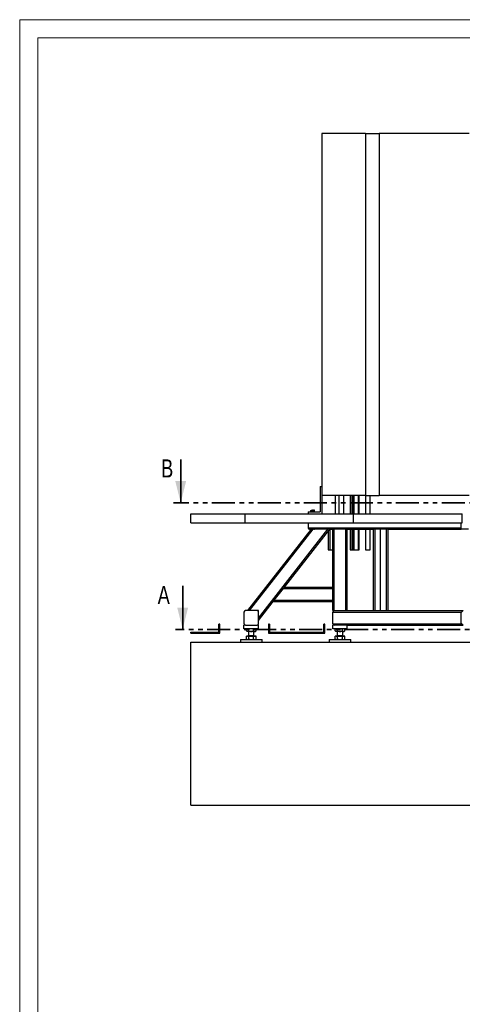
# Model space of a CAD drawing. Header units: millimetres. Extents: x 0 to 849, y 0 to 594.
# Tile 4 of 84: x 0 to 122, y 322 to 594. Entities that reach past the tile are written whole.
import ezdxf

# ---------------------------------------------------------------- set-up
doc = ezdxf.new("R2010")
doc.units = ezdxf.units.MM
doc.linetypes.add('PHANTOM', pattern=[12.7, 6.35, -1.27, 1.27, -1.27, 1.27, -1.27])
doc.layers.add('TRAIT-FORT', color=4, linetype='Continuous', lineweight=25)
doc.styles.add('SLDTEXTSTYLE0', font='TXT', dxfattribs={"width": 0.75})

msp = doc.modelspace()

# ---------------------------------------------------------------- linework, layer by layer
at = {"color": 7, "linetype": 'Continuous', "lineweight": 18}
for p, q in [((841, 594), (0, 594)), ((0, 594), (0, 0)), ((5, 589), (5, 5)), ((836, 589), (5, 589))]:
    msp.add_line(p, q, dxfattribs=at)
at = {"color": 7, "linetype": 'Continuous', "lineweight": 35}
for p, q in [((44.471, 472.578), (44.471, 460.578)), ((45.009, 437.62), (45.009, 425.62))]:
    msp.add_line(p, q, dxfattribs=at)
at = {"color": 7, "linetype": 'PHANTOM', "lineweight": 35}
for p, q in [((275.346, 460.578), (42.471, 460.578)), ((274.053, 425.62), (43.009, 425.62))]:
    msp.add_line(p, q, dxfattribs=at)
at = {"color": 7, "linetype": 'Continuous'}
msp.add_line((99.637, 430.803), (99.637, 453.303), dxfattribs=at)
at = {"color": 7, "linetype": 'Continuous', "lineweight": 35}
for points in [[(44.471, 460.578), (45.971, 466.578), (42.971, 466.578)], [(45.009, 425.62), (46.509, 431.62), (43.509, 431.62)]]:
    msp.add_solid(points, dxfattribs=at)
at = {"layer": 'TRAIT-FORT', "color": 4, "linetype": 'Continuous', "lineweight": 25}
for p, q in [((83.434, 562.578), (83.434, 462.578)), ((95.492, 562.578), (83.434, 562.578)), ((95.492, 562.578), (95.492, 462.578)), ((95.492, 562.578), (99.309, 562.578)), ((99.309, 562.578), (99.309, 462.578)), ((124.131, 562.578), (99.309, 562.578)), ((82.934, 465.078), (82.934, 458.078)), ((82.934, 465.078), (83.434, 465.078)), ((83.434, 462.578), (83.434, 457.578)), ((95.492, 462.578), (83.434, 462.578)), ((87.244, 457.578), (87.244, 462.578)), ((88.264, 457.578), (88.264, 462.578)), ((89.466, 457.578), (89.466, 462.578)), ((91.265, 462.578), (91.265, 457.578)), ((91.783, 457.578), (91.783, 462.578)), ((91.785, 457.578), (91.785, 462.578)), ((91.787, 457.578), (91.787, 462.578)), ((91.789, 457.578), (91.789, 462.578)), ((91.791, 457.578), (91.791, 462.578)), ((91.793, 457.578), (91.793, 462.578)), ((91.795, 457.578), (91.795, 462.578)), ((91.797, 457.578), (91.797, 462.578)), ((91.799, 457.578), (91.799, 462.578)), ((91.801, 457.578), (91.801, 462.578)), ((91.942, 462.578), (91.942, 457.578)), ((92.295, 462.578), (92.295, 457.578)), ((93.547, 457.578), (93.547, 462.578)), ((93.775, 457.578), (93.775, 462.578)), ((95.448, 462.578), (95.448, 457.578)), ((95.492, 462.578), (99.309, 462.578)), ((96.82, 457.578), (96.82, 462.578)), ((124.131, 462.578), (99.309, 462.578)), ((47.223, 457.578), (62.223, 457.578)), ((47.223, 455.078), (47.223, 457.578)), ((62.223, 455.078), (62.223, 457.578)), ((62.223, 457.578), (92.223, 457.578)), ((79.624, 458.078), (82.934, 458.078)), ((79.624, 458.078), (79.624, 457.578)), ((80.376, 458.178), (80.376, 458.078)), ((80.376, 458.178), (80.715, 458.178)), ((80.439, 458.478), (80.464, 458.493)), ((80.439, 458.178), (80.439, 458.478)), ((80.522, 458.528), (80.463, 458.495)), ((80.522, 458.528), (80.975, 458.528)), ((80.715, 458.178), (81.476, 458.178)), ((80.735, 458.178), (80.735, 458.478)), ((80.975, 458.528), (81.329, 458.528)), ((81.222, 458.178), (81.222, 458.478)), ((81.388, 458.495), (81.329, 458.528)), ((81.413, 458.178), (81.413, 458.478)), ((81.476, 458.078), (81.476, 458.178)), ((92.223, 455.078), (92.223, 457.578)), ((92.223, 457.578), (122.223, 457.578)), ((122.223, 455.078), (122.223, 457.578)), ((47.223, 455.078), (62.223, 455.078)), ((62.223, 455.078), (92.223, 455.078)), ((79.637, 455.078), (79.637, 453.703)), ((92.223, 455.078), (122.223, 455.078)), ((121.937, 453.303), (121.937, 455.078)), ((62.962, 430.803), (80.541, 453.303)), ((63.469, 430.803), (81.048, 453.303)), ((65.937, 428.764), (85.109, 453.303)), ((73.116, 437.303), (85.617, 453.303)), ((79.637, 453.703), (121.937, 453.703)), ((80.037, 453.303), (80.458, 453.303)), ((80.568, 453.303), (80.455, 453.303)), ((81.048, 453.303), (80.568, 453.303)), ((85.109, 453.303), (81.048, 453.303)), ((85.617, 453.303), (85.109, 453.303)), ((85.185, 452.751), (85.185, 447.578)), ((85.617, 453.303), (86.437, 453.303)), ((85.664, 453.303), (85.664, 447.578)), ((86.437, 437.303), (86.437, 453.303)), ((86.837, 453.303), (86.437, 453.303)), ((86.837, 430.803), (86.837, 453.303)), ((90.037, 453.303), (86.837, 453.303)), ((90.037, 430.803), (90.037, 453.303)), ((90.437, 453.303), (90.037, 453.303)), ((90.437, 430.803), (90.437, 453.303)), ((90.437, 453.303), (97.73, 453.303)), ((91.265, 453.303), (91.265, 447.578)), ((91.783, 447.578), (91.783, 453.303)), ((91.785, 447.578), (91.785, 453.303)), ((91.787, 447.578), (91.787, 453.303)), ((91.789, 447.578), (91.789, 453.303)), ((91.791, 447.578), (91.791, 453.303)), ((91.793, 447.578), (91.793, 453.303)), ((91.795, 447.578), (91.795, 453.303)), ((91.797, 447.578), (91.797, 453.303)), ((91.799, 447.578), (91.799, 453.303)), ((91.801, 447.578), (91.801, 453.303)), ((91.942, 453.303), (91.942, 447.578)), ((92.295, 453.303), (92.295, 447.578)), ((93.547, 447.578), (93.547, 453.303)), ((93.775, 447.578), (93.775, 453.303)), ((95.448, 453.303), (95.448, 447.578)), ((96.82, 447.578), (96.82, 453.303)), ((97.637, 453.303), (97.637, 430.803)), ((98.037, 453.303), (97.73, 453.303)), ((98.037, 453.303), (98.037, 430.803)), ((101.237, 453.303), (98.037, 453.303)), ((101.237, 453.303), (101.237, 430.803)), ((101.544, 453.303), (101.237, 453.303)), ((101.544, 453.303), (121.937, 453.303)), ((101.637, 453.303), (101.637, 430.803)), ((123.937, 453.303), (121.937, 453.303)), ((85.185, 447.578), (85.664, 447.578)), ((85.664, 447.578), (86.437, 447.578)), ((91.265, 447.578), (91.783, 447.578)), ((91.783, 447.578), (91.785, 447.578)), ((91.785, 447.578), (91.787, 447.578)), ((91.787, 447.578), (91.789, 447.578)), ((91.789, 447.578), (91.791, 447.578)), ((91.791, 447.578), (91.793, 447.578)), ((91.793, 447.578), (91.795, 447.578)), ((91.795, 447.578), (91.797, 447.578)), ((91.797, 447.578), (91.799, 447.578)), ((91.799, 447.578), (91.801, 447.578)), ((91.942, 447.578), (92.295, 447.578)), ((92.295, 447.578), (93.547, 447.578)), ((93.547, 447.578), (93.775, 447.578)), ((95.448, 447.578), (96.82, 447.578)), ((70.304, 433.703), (72.804, 436.903)), ((72.804, 436.903), (73.116, 437.303)), ((72.804, 436.903), (86.437, 436.903)), ((73.116, 437.303), (86.437, 437.303)), ((86.437, 437.303), (86.437, 436.903)), ((86.437, 433.703), (86.437, 436.903)), ((65.937, 428.115), (69.991, 433.303)), ((69.991, 433.303), (70.304, 433.703)), ((69.991, 433.303), (86.437, 433.303)), ((70.304, 433.703), (86.437, 433.703)), ((86.437, 433.703), (86.437, 433.303)), ((86.437, 430.803), (86.437, 433.303)), ((61.937, 430.403), (61.937, 427.203)), ((65.537, 430.803), (62.337, 430.803)), ((65.937, 430.803), (65.537, 430.803)), ((65.937, 430.403), (65.937, 430.803)), ((65.937, 427.203), (65.937, 430.403)), ((86.837, 430.803), (86.437, 430.803)), ((86.437, 427.203), (86.437, 430.403)), ((86.437, 430.403), (122.037, 430.403)), ((86.837, 430.803), (122.437, 430.803)), ((122.437, 430.803), (121.937, 430.303)), ((121.937, 427.303), (121.937, 430.303)), ((54.973, 424.828), (54.973, 427.078)), ((55.223, 427.078), (54.973, 427.078)), ((55.223, 424.578), (55.223, 427.078)), ((68.723, 427.078), (68.723, 424.578)), ((68.973, 427.078), (68.723, 427.078)), ((68.973, 427.078), (68.973, 424.828)), ((83.973, 424.828), (83.973, 427.078)), ((84.223, 427.078), (83.973, 427.078)), ((84.223, 424.578), (84.223, 427.078)), ((86.437, 427.203), (122.037, 427.203)), ((121.937, 427.303), (122.437, 426.803)), ((47.223, 424.578), (47.223, 424.828)), ((47.223, 424.828), (54.973, 424.828)), ((47.223, 424.578), (55.223, 424.578)), ((61.937, 425.803), (61.937, 426.803)), ((62.337, 426.803), (61.937, 426.803)), ((65.937, 425.803), (61.937, 425.803)), ((62.337, 426.803), (65.537, 426.803)), ((62.787, 425.803), (62.609, 425.626)), ((62.609, 425.231), (62.609, 425.626)), ((62.609, 425.231), (62.787, 425.053)), ((62.941, 425.053), (62.787, 425.053)), ((63.937, 425.053), (62.941, 425.053)), ((63.187, 425.053), (63.187, 423.938)), ((63.273, 425.231), (63.273, 425.626)), ((64.933, 425.053), (63.937, 425.053)), ((64.601, 425.231), (64.601, 425.626)), ((64.687, 423.938), (64.687, 425.053)), ((65.087, 425.053), (64.933, 425.053)), ((65.265, 425.626), (65.087, 425.803)), ((65.087, 425.053), (65.265, 425.231)), ((65.265, 425.231), (65.265, 425.626)), ((65.937, 426.803), (65.537, 426.803)), ((65.937, 425.803), (65.937, 426.803)), ((68.723, 424.578), (84.223, 424.578)), ((68.973, 424.828), (83.973, 424.828)), ((86.437, 425.803), (86.437, 426.803)), ((90.437, 426.803), (86.437, 426.803)), ((90.437, 425.803), (86.437, 425.803)), ((87.287, 425.803), (87.109, 425.626)), ((87.109, 425.231), (87.109, 425.626)), ((87.109, 425.231), (87.287, 425.053)), ((87.441, 425.053), (87.287, 425.053)), ((88.437, 425.053), (87.441, 425.053)), ((87.687, 425.053), (87.687, 423.938)), ((87.773, 425.231), (87.773, 425.626)), ((89.433, 425.053), (88.437, 425.053)), ((89.101, 425.231), (89.101, 425.626)), ((89.187, 423.938), (89.187, 425.053)), ((89.587, 425.053), (89.433, 425.053)), ((89.765, 425.626), (89.587, 425.803)), ((89.587, 425.053), (89.765, 425.231)), ((89.765, 425.231), (89.765, 425.626)), ((90.437, 425.803), (90.437, 426.803)), ((90.437, 426.803), (122.437, 426.803)), ((47.223, 422.078), (272.223, 422.078)), ((47.223, 377.078), (47.223, 422.078)), ((60.987, 422.828), (60.937, 422.778)), ((60.937, 422.778), (60.937, 422.128)), ((63.937, 422.778), (60.937, 422.778)), ((60.937, 422.128), (60.987, 422.078)), ((60.937, 422.128), (63.937, 422.128)), ((60.987, 422.828), (63.937, 422.828)), ((63.273, 423.723), (62.609, 423.723)), ((62.609, 422.931), (62.609, 423.723)), ((62.609, 422.931), (62.787, 422.828)), ((62.87, 423.758), (62.835, 423.723)), ((62.87, 423.763), (62.87, 423.758)), ((62.87, 423.763), (65.005, 423.763)), ((62.87, 423.758), (65.005, 423.758)), ((63.282, 423.938), (63.187, 423.844)), ((63.187, 423.938), (64.687, 423.938)), ((63.187, 423.844), (63.187, 423.813)), ((63.187, 423.844), (64.687, 423.844)), ((63.187, 423.813), (64.687, 423.813)), ((64.601, 423.723), (63.273, 423.723)), ((63.273, 422.931), (63.273, 423.723)), ((63.937, 422.828), (66.887, 422.828)), ((66.937, 422.778), (63.937, 422.778)), ((63.937, 422.128), (66.937, 422.128)), ((64.687, 423.844), (64.592, 423.938)), ((64.601, 422.931), (64.601, 423.723)), ((65.265, 423.723), (64.601, 423.723)), ((64.687, 423.813), (64.687, 423.844)), ((65.005, 423.758), (65.005, 423.763)), ((65.04, 423.723), (65.005, 423.758)), ((65.087, 422.828), (65.265, 422.931)), ((65.265, 422.931), (65.265, 423.723)), ((66.937, 422.778), (66.887, 422.828)), ((66.887, 422.078), (66.937, 422.128)), ((66.937, 422.128), (66.937, 422.778)), ((85.487, 422.828), (85.437, 422.778)), ((85.437, 422.778), (85.437, 422.128)), ((88.437, 422.778), (85.437, 422.778)), ((85.437, 422.128), (85.487, 422.078)), ((85.437, 422.128), (88.437, 422.128)), ((85.487, 422.828), (88.437, 422.828)), ((87.109, 422.931), (87.109, 423.723)), ((87.773, 423.723), (87.109, 423.723)), ((87.109, 422.931), (87.287, 422.828)), ((87.37, 423.758), (87.335, 423.723)), ((87.37, 423.763), (87.37, 423.758)), ((87.37, 423.763), (89.505, 423.763)), ((87.37, 423.758), (89.505, 423.758)), ((87.782, 423.938), (87.687, 423.844)), ((87.687, 423.938), (89.187, 423.938)), ((87.687, 423.844), (87.687, 423.813)), ((87.687, 423.844), (89.187, 423.844)), ((87.687, 423.813), (89.187, 423.813)), ((87.773, 422.931), (87.773, 423.723)), ((89.101, 423.723), (87.773, 423.723)), ((88.437, 422.828), (91.387, 422.828)), ((91.437, 422.778), (88.437, 422.778)), ((88.437, 422.128), (91.437, 422.128)), ((89.187, 423.844), (89.092, 423.938)), ((89.101, 422.931), (89.101, 423.723)), ((89.765, 423.723), (89.101, 423.723)), ((89.187, 423.813), (89.187, 423.844)), ((89.505, 423.758), (89.505, 423.763)), ((89.54, 423.723), (89.505, 423.758)), ((89.587, 422.828), (89.765, 422.931)), ((89.765, 422.931), (89.765, 423.723)), ((91.437, 422.778), (91.387, 422.828)), ((91.387, 422.078), (91.437, 422.128)), ((91.437, 422.128), (91.437, 422.778)), ((47.223, 377.078), (272.223, 377.078))]:
    msp.add_line(p, q, dxfattribs=at)
for centre, radius, start, end in [((80.037, 453.703), 0.4, 180, 270), ((62.337, 430.403), 0.4, 90, 180), ((65.537, 430.403), 0.4, 0, 90), ((86.837, 430.403), 0.4, 90, 180), ((62.337, 427.203), 0.4, 180, 270), ((65.537, 427.203), 0.4, 270, 0), ((86.837, 427.203), 0.4, 180, 270), ((63.137, 423.813), 0.05, 270, 360), ((64.737, 423.813), 0.05, 180, 270), ((87.637, 423.813), 0.05, 270, 360), ((89.237, 423.813), 0.05, 180, 270)]:
    msp.add_arc(centre, radius, start, end, dxfattribs=at)
for points, knots in [([(80.439, 458.478), (80.464, 458.489), (80.516, 458.511), (80.593, 458.519), (80.667, 458.508), (80.712, 458.488), (80.735, 458.478)], [0, 0, 0, 0, 0.2646049, 0.5349477, 0.7653431, 1, 1, 1, 1]), ([(81.222, 458.478), (81.16, 458.493), (81.057, 458.518), (80.908, 458.516), (80.808, 458.499), (80.751, 458.483), (80.735, 458.478)], [0, 0, 0, 0, 0.3855495, 0.6376419, 0.8965462, 1, 1, 1, 1]), ([(81.413, 458.478), (81.396, 458.489), (81.362, 458.511), (81.313, 458.519), (81.265, 458.508), (81.236, 458.488), (81.222, 458.478)], [0, 0, 0, 0, 0.2646049, 0.5349477, 0.7653431, 1, 1, 1, 1]), ([(80.458, 453.303), (80.489, 453.308), (80.539, 453.314), (80.631, 453.344), (80.733, 453.375), (80.869, 453.405), (81.041, 453.397), (81.174, 453.359), (81.271, 453.328), (81.339, 453.308), (81.375, 453.305), (81.393, 453.303)], [0, 0, 0, 0, 0.1391019, 0.222712, 0.3087183, 0.451304, 0.594829, 0.7524129, 0.8320534, 0.9139006, 1, 1, 1, 1]), ([(62.609, 425.626), (62.655, 425.667), (62.724, 425.731), (62.822, 425.782), (62.887, 425.801), (62.927, 425.803), (62.941, 425.803)], [0, 0, 0, 0, 0.4320454, 0.6543493, 0.8796534, 1, 1, 1, 1]), ([(62.941, 425.053), (62.912, 425.056), (62.854, 425.061), (62.769, 425.101), (62.687, 425.157), (62.635, 425.207), (62.609, 425.231)], [0, 0, 0, 0, 0.2495779, 0.5043641, 0.7510469, 1, 1, 1, 1]), ([(62.941, 425.803), (62.97, 425.801), (63.028, 425.796), (63.113, 425.756), (63.195, 425.699), (63.247, 425.65), (63.273, 425.626)], [0, 0, 0, 0, 0.2495779, 0.5043641, 0.7510469, 1, 1, 1, 1]), ([(63.273, 425.231), (63.228, 425.189), (63.159, 425.126), (63.06, 425.075), (62.995, 425.056), (62.955, 425.054), (62.941, 425.053)], [0, 0, 0, 0, 0.4320454, 0.6543493, 0.8796534, 1, 1, 1, 1]), ([(63.937, 425.803), (63.879, 425.801), (63.763, 425.796), (63.593, 425.756), (63.429, 425.699), (63.325, 425.65), (63.273, 425.626)], [0, 0, 0, 0, 0.2495779, 0.5043641, 0.7510469, 1, 1, 1, 1]), ([(63.273, 425.231), (63.364, 425.189), (63.502, 425.126), (63.699, 425.075), (63.829, 425.056), (63.909, 425.054), (63.937, 425.053)], [0, 0, 0, 0, 0.4320454, 0.6543493, 0.8796534, 1, 1, 1, 1]), ([(64.601, 425.626), (64.51, 425.667), (64.372, 425.731), (64.175, 425.782), (64.045, 425.801), (63.965, 425.803), (63.937, 425.803)], [0, 0, 0, 0, 0.4320454, 0.6543493, 0.8796534, 1, 1, 1, 1]), ([(63.937, 425.053), (63.995, 425.056), (64.112, 425.061), (64.281, 425.101), (64.446, 425.157), (64.549, 425.207), (64.601, 425.231)], [0, 0, 0, 0, 0.2495779, 0.5043641, 0.7510469, 1, 1, 1, 1]), ([(64.933, 425.803), (64.897, 425.799), (64.825, 425.791), (64.713, 425.728), (64.64, 425.661), (64.601, 425.626)], [0, 0, 0, 0, 0.30945621, 0.62843235, 1, 1, 1, 1]), ([(64.601, 425.231), (64.64, 425.195), (64.712, 425.129), (64.824, 425.066), (64.896, 425.058), (64.933, 425.053)], [0, 0, 0, 0, 0.3715706, 0.6815933, 1, 1, 1, 1]), ([(65.265, 425.626), (65.242, 425.647), (65.182, 425.704), (65.079, 425.775), (64.989, 425.802), (64.94, 425.803), (64.933, 425.803)], [0, 0, 0, 0, 0.2177708, 0.5751152, 0.9433273, 1, 1, 1, 1]), ([(64.933, 425.053), (64.94, 425.054), (64.987, 425.055), (65.077, 425.081), (65.181, 425.151), (65.242, 425.21), (65.265, 425.231)], [0, 0, 0, 0, 0.0566717, 0.4129293, 0.7822331, 1, 1, 1, 1]), ([(87.109, 425.626), (87.155, 425.667), (87.224, 425.731), (87.322, 425.782), (87.387, 425.801), (87.427, 425.803), (87.441, 425.803)], [0, 0, 0, 0, 0.4320454, 0.6543493, 0.8796534, 1, 1, 1, 1]), ([(87.441, 425.053), (87.412, 425.056), (87.354, 425.061), (87.269, 425.101), (87.187, 425.157), (87.135, 425.207), (87.109, 425.231)], [0, 0, 0, 0, 0.2495779, 0.5043641, 0.7510469, 1, 1, 1, 1]), ([(87.441, 425.803), (87.47, 425.801), (87.528, 425.796), (87.613, 425.756), (87.695, 425.699), (87.747, 425.65), (87.773, 425.626)], [0, 0, 0, 0, 0.2495779, 0.5043641, 0.7510469, 1, 1, 1, 1]), ([(87.773, 425.231), (87.728, 425.189), (87.659, 425.126), (87.56, 425.075), (87.495, 425.056), (87.455, 425.054), (87.441, 425.053)], [0, 0, 0, 0, 0.4320454, 0.6543493, 0.8796534, 1, 1, 1, 1]), ([(88.437, 425.803), (88.379, 425.801), (88.263, 425.796), (88.093, 425.756), (87.929, 425.699), (87.825, 425.65), (87.773, 425.626)], [0, 0, 0, 0, 0.2495779, 0.5043641, 0.7510469, 1, 1, 1, 1]), ([(87.773, 425.231), (87.864, 425.189), (88.002, 425.126), (88.199, 425.075), (88.329, 425.056), (88.409, 425.054), (88.437, 425.053)], [0, 0, 0, 0, 0.4320454, 0.6543493, 0.8796534, 1, 1, 1, 1]), ([(89.101, 425.626), (89.01, 425.667), (88.872, 425.731), (88.675, 425.782), (88.545, 425.801), (88.465, 425.803), (88.437, 425.803)], [0, 0, 0, 0, 0.4320454, 0.6543493, 0.8796534, 1, 1, 1, 1]), ([(88.437, 425.053), (88.495, 425.056), (88.612, 425.061), (88.781, 425.101), (88.946, 425.157), (89.049, 425.207), (89.101, 425.231)], [0, 0, 0, 0, 0.2495779, 0.5043641, 0.7510469, 1, 1, 1, 1]), ([(89.433, 425.803), (89.397, 425.799), (89.325, 425.791), (89.213, 425.728), (89.14, 425.661), (89.101, 425.626)], [0, 0, 0, 0, 0.30945621, 0.62843235, 1, 1, 1, 1]), ([(89.101, 425.231), (89.14, 425.195), (89.212, 425.129), (89.324, 425.066), (89.396, 425.058), (89.433, 425.053)], [0, 0, 0, 0, 0.3715706, 0.6815933, 1, 1, 1, 1]), ([(89.765, 425.626), (89.742, 425.647), (89.682, 425.704), (89.579, 425.775), (89.489, 425.802), (89.44, 425.803), (89.433, 425.803)], [0, 0, 0, 0, 0.2177708, 0.5751152, 0.9433273, 1, 1, 1, 1]), ([(89.433, 425.053), (89.44, 425.054), (89.487, 425.055), (89.577, 425.081), (89.681, 425.151), (89.742, 425.21), (89.765, 425.231)], [0, 0, 0, 0, 0.0566717, 0.4129293, 0.7822331, 1, 1, 1, 1]), ([(62.609, 422.931), (62.663, 422.902), (62.772, 422.844), (62.885, 422.834), (62.941, 422.828)], [0, 0, 0, 0, 0.49545796, 1, 1, 1, 1]), ([(62.941, 422.828), (62.997, 422.834), (63.109, 422.844), (63.218, 422.902), (63.273, 422.931)], [0, 0, 0, 0, 0.4945107, 1, 1, 1, 1]), ([(63.273, 422.931), (63.381, 422.902), (63.599, 422.844), (63.824, 422.834), (63.937, 422.828)], [0, 0, 0, 0, 0.495458, 1, 1, 1, 1]), ([(63.937, 422.828), (64.048, 422.834), (64.273, 422.844), (64.491, 422.902), (64.601, 422.931)], [0, 0, 0, 0, 0.4945107, 1, 1, 1, 1]), ([(64.601, 422.931), (64.655, 422.902), (64.764, 422.844), (64.876, 422.834), (64.933, 422.828)], [0, 0, 0, 0, 0.495458, 1, 1, 1, 1]), ([(64.933, 422.828), (64.989, 422.834), (65.101, 422.844), (65.21, 422.902), (65.265, 422.931)], [0, 0, 0, 0, 0.49451073, 1, 1, 1, 1]), ([(87.109, 422.931), (87.163, 422.902), (87.272, 422.844), (87.385, 422.834), (87.441, 422.828)], [0, 0, 0, 0, 0.49545796, 1, 1, 1, 1]), ([(87.441, 422.828), (87.497, 422.834), (87.609, 422.844), (87.718, 422.902), (87.773, 422.931)], [0, 0, 0, 0, 0.4945107, 1, 1, 1, 1]), ([(87.773, 422.931), (87.881, 422.902), (88.099, 422.844), (88.324, 422.834), (88.437, 422.828)], [0, 0, 0, 0, 0.495458, 1, 1, 1, 1]), ([(88.437, 422.828), (88.548, 422.834), (88.773, 422.844), (88.991, 422.902), (89.101, 422.931)], [0, 0, 0, 0, 0.4945107, 1, 1, 1, 1]), ([(89.101, 422.931), (89.155, 422.902), (89.264, 422.844), (89.376, 422.834), (89.433, 422.828)], [0, 0, 0, 0, 0.495458, 1, 1, 1, 1]), ([(89.433, 422.828), (89.489, 422.834), (89.601, 422.844), (89.71, 422.902), (89.765, 422.931)], [0, 0, 0, 0, 0.49451073, 1, 1, 1, 1])]:
    msp.add_open_spline(points, degree=3, knots=knots, dxfattribs=at)

# ---------------------------------------------------------------- texts
at = {"color": 7, "linetype": 'Continuous', "char_height": 5, "attachment_point": 1, "style": 'SLDTEXTSTYLE0'}
for s, insert in [('B', (39.056, 472.578)), ('A', (38.105, 437.62))]:
    msp.add_mtext(s, dxfattribs=dict(at, insert=insert))

doc.saveas('drawing.dxf')
